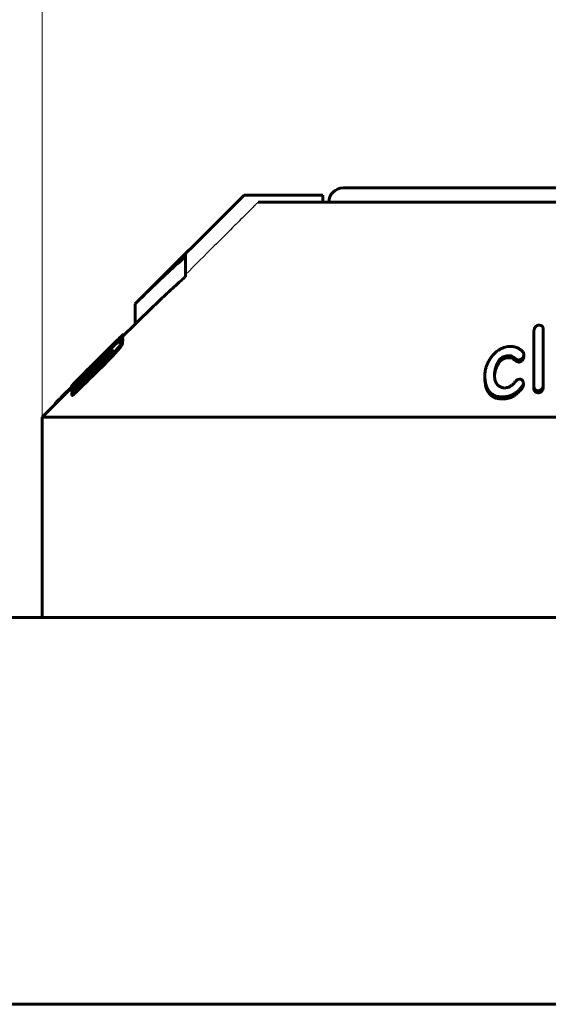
# Model space of a CAD drawing. Header units: millimetres. Extents: x 0 to 841, y 0 to 594.
# Tile 8 of 27: x 205 to 220, y 366 to 393. Entities that reach past the tile are written whole.
import ezdxf

# ---------------------------------------------------------------- set-up
doc = ezdxf.new("R2010")
doc.units = ezdxf.units.MM
for name, pattern in [('K5LT-1', [0]), ('K5LT_BASIC', [0]), ('K5LT_THIN', [0])]:
    doc.linetypes.add(name, pattern=pattern)
doc.layers.add('Системный слой', color=7, linetype='Continuous')
doc.layers.add('Системный слой (1)', color=251, linetype='Continuous', true_color=0x6c6c6c)
doc.styles.add('KDIMTEXTSTYLE', font='txt', dxfattribs={"width": 0.96, "oblique": 15, "height": 5})
doc.styles.add('KTEXTSTYLE', font='txt', dxfattribs={"width": 0.96, "height": 5})
doc.dimstyles.new('KDIMSTYLE (0.40)', dxfattribs={"dimtxt": 5, "dimasz": 1, "dimexe": 2, "dimexo": 0, "dimgap": 1, "dimtad": 1, "dimlfac": 2.5, "dimtxsty": 'KDIMTEXTSTYLE', "dimsah": 1, "dimcen": 0, "dimdle": 1, "dimadec": 0, "dimazin": 0, "dimtfac": 0.667, "dimtmove": 0, "dimatfit": 3, "dimfxl": 1, "dimtvp": 1, "dimtolj": 1, "dimtzin": 0, "dimarcsym": 0})

# ---------------------------------------------------------------- blocks, each defined once
blk = doc.blocks.new('U0')
at = {"layer": 'Системный слой (1)', "color": 150, "linetype": 'K5LT_BASIC', "lineweight": 60, "true_color": 0x0080ff}
for p, q in [((206.264, 383.008), (206.271, 383.008)), ((206.271, 383.008), (206.292, 383.023)), ((206.292, 383.023), (206.332, 383.056))]:
    blk.add_line(p, q, dxfattribs=at)
blk = doc.blocks.new('U2')
at = {"layer": 'Системный слой (1)', "color": 150, "linetype": 'K5LT_BASIC', "lineweight": 60, "true_color": 0x0080ff}
for p, q in [((207.695, 384.458), (208.04, 384.802)), ((205.44, 382.202), (206.264, 383.027))]:
    blk.add_line(p, q, dxfattribs=at)
blk = doc.blocks.new('U3')
at = {"layer": 'Системный слой (1)', "color": 150, "linetype": 'K5LT_BASIC', "lineweight": 60, "true_color": 0x0080ff}
for p, q in [((213.84, 388.602), (221.44, 388.602)), ((221.44, 388.602), (229.04, 388.602))]:
    blk.add_line(p, q, dxfattribs=at)
blk = doc.blocks.new('U4')
at = {"layer": 'Системный слой (1)', "color": 150, "linetype": 'K5LT_BASIC', "lineweight": 60, "true_color": 0x0080ff}
for p, q in [((207.682, 384.318), (207.685, 384.323)), ((207.685, 384.323), (207.688, 384.326)), ((207.688, 384.326), (207.689, 384.329))]:
    blk.add_line(p, q, dxfattribs=at)
blk = doc.blocks.new('U8')
at = {"layer": 'Системный слой (1)', "color": 150, "linetype": 'K5LT_BASIC', "lineweight": 60, "true_color": 0x0080ff}
for p, q in [((207.576, 384.293), (207.627, 384.351)), ((207.627, 384.351), (207.672, 384.401)), ((207.672, 384.401), (207.695, 384.432))]:
    blk.add_line(p, q, dxfattribs=at)
blk = doc.blocks.new('U17')
at = {"layer": 'Системный слой (1)', "color": 150, "linetype": 'K5LT_BASIC', "lineweight": 60, "true_color": 0x0080ff}
for p, q in [((206.856, 383.603), (206.854, 383.608)), ((206.858, 383.594), (206.856, 383.603)), ((206.861, 383.583), (206.858, 383.594))]:
    blk.add_line(p, q, dxfattribs=at)
blk = doc.blocks.new('U18')
at = {"layer": 'Системный слой (1)', "color": 150, "linetype": 'K5LT_BASIC', "lineweight": 60, "true_color": 0x0080ff}
for p, q in [((207.286, 383.909), (207.306, 383.925)), ((207.306, 383.925), (207.325, 383.94)), ((207.325, 383.94), (207.344, 383.955))]:
    blk.add_line(p, q, dxfattribs=at)
blk = doc.blocks.new('U20')
at = {"layer": 'Системный слой (1)', "color": 150, "linetype": 'K5LT_BASIC', "lineweight": 60, "true_color": 0x0080ff}
for p, q in [((206.764, 383.518), (206.724, 383.477)), ((206.805, 383.56), (206.764, 383.518)), ((206.847, 383.601), (206.805, 383.56))]:
    blk.add_line(p, q, dxfattribs=at)
blk = doc.blocks.new('D0')
at = {"layer": 'Системный слой (1)'}
for points in [[(209.94, 394.737), (210.44, 395.395), (205.44, 394.737), (210.44, 394.079)], [(232.44, 394.079), (237.44, 394.737), (232.44, 395.395), (232.94, 394.737)]]:
    blk.add_hatch(color=7, dxfattribs=at).paths.add_polyline_path(points)
at = {"layer": 'Системный слой (1)', "color": 7, "linetype": 'K5LT_THIN', "lineweight": 18}
for p, q in [((205.44, 382.202), (205.44, 396.737)), ((237.44, 382.202), (237.44, 396.737)), ((205.44, 394.737), (210.44, 395.395)), ((210.44, 395.395), (209.94, 394.737)), ((232.94, 394.737), (232.44, 395.395)), ((232.44, 395.395), (237.44, 394.737)), ((210.44, 394.079), (205.44, 394.737)), ((205.44, 394.737), (237.44, 394.737)), ((209.94, 394.737), (210.44, 394.079)), ((237.44, 394.737), (232.44, 394.079)), ((232.44, 394.079), (232.94, 394.737))]:
    blk.add_line(p, q, dxfattribs=at)
blk.add_wipeout([(217.355, 395.737), (217.355, 403.119), (225.198, 403.119), (225.198, 395.737)]).dxf.layer = 'Системный слой (1)'
at = {"layer": 'Системный слой (1)', "color": 7, "insert": (217.355, 402.325), "char_height": 5, "attachment_point": 1, "style": 'KTEXTSTYLE'}
blk.add_mtext('\\fArial|b0|c204|p34;\\H5.0;\\W1.000;\\Q15;\\fGOST Type AU|b0|i0|c204|p34;\\Q15;\\W0.960;80', dxfattribs=at)
blk = doc.blocks.new('KDIMARROW_01')
at = {"layer": 'Системный слой'}
blk.add_hatch(color=0, dxfattribs=at).paths.add_polyline_path([(0, 0), (-5, 0.658), (-4.5, 0), (-5, -0.658)])
at = {"layer": 'Системный слой', "color": 0, "linetype": 'K5LT_THIN', "lineweight": 18}
for p, q in [((-4.5, 0), (-5, 0.658)), ((-5, 0.658), (0, 0)), ((0, 0), (-5, -0.658)), ((-5, -0.658), (-4.5, 0))]:
    blk.add_line(p, q, dxfattribs=at)
at = {"layer": 'Системный слой (1)', "color": 0, "linetype": 'K5LT_THIN', "lineweight": 18}
blk.add_line((221.44, 125.439), (221.04, 125.439), dxfattribs=at)

msp = doc.modelspace()

# ---------------------------------------------------------------- linework, layer by layer
at = {"layer": 'Системный слой (1)', "color": 150, "linetype": 'K5LT_BASIC', "lineweight": 60, "true_color": 0x0080ff}
for p, q in [((208.0397, 385.3676), (211.074, 388.4019)), ((211.074, 388.4019), (211.0976, 388.4019)), ((213.2696, 388.4019), (211.0976, 388.4019)), ((213.2696, 388.2019), (213.2696, 388.4019)), ((211.4642, 388.2019), (220.7397, 388.2019)), ((209.4397, 386.7472), (209.4397, 386.6862)), ((209.4397, 386.1205), (209.4397, 386.6862)), ((208.0397, 384.8019), (208.0397, 385.3676)), ((207.6954, 384.4909), (207.6954, 384.4883)), ((207.6954, 384.4317), (207.6954, 384.4883)), ((207.705, 384.4672), (207.705, 384.507)), ((219.1643, 383.0538), (219.1643, 384.5949)), ((219.4235, 384.6573), (219.4235, 383.0769)), ((207.4294, 384.2284), (207.4294, 384.2253)), ((207.488, 384.3023), (207.488, 384.3048)), ((207.5522, 384.27), (207.5522, 384.3237)), ((207.589, 384.2711), (207.5808, 384.263)), ((207.5808, 384.263), (207.5808, 384.2609)), ((207.589, 384.2673), (207.589, 384.2711)), ((207.6818, 384.3208), (207.6818, 384.3079)), ((207.6818, 384.2513), (207.6818, 384.3079)), ((207.6886, 384.392), (207.6886, 384.3854)), ((207.6886, 384.3288), (207.6886, 384.3854)), ((207.1784, 383.9329), (207.0051, 383.7583)), ((207.1292, 383.9477), (207.0133, 383.8319)), ((207.1292, 383.9466), (207.1292, 383.9477)), ((207.1347, 383.9455), (207.1702, 383.9807)), ((207.1347, 383.9121), (207.1347, 383.9455)), ((207.1484, 383.9252), (207.1347, 383.9121)), ((207.1702, 383.9475), (207.1702, 383.9807)), ((207.1784, 383.8989), (207.1784, 383.9329)), ((207.2861, 383.9086), (207.2861, 383.9651)), ((207.4812, 383.9889), (207.4812, 384.0455)), ((218.4119, 383.9128), (218.3683, 383.9035)), ((218.5415, 383.8549), (218.5415, 383.9115)), ((218.8799, 383.9612), (218.8799, 383.9398)), ((218.8799, 383.8832), (218.8799, 383.9398)), ((206.8537, 383.6646), (206.8468, 383.6578)), ((206.8468, 383.6013), (206.8468, 383.6578)), ((206.8537, 383.6081), (206.8537, 383.6646)), ((206.8619, 383.5845), (206.8618, 383.6351)), ((207.0133, 383.8319), (206.9055, 383.7241)), ((207.0052, 383.7268), (207.0051, 383.7583)), ((207.0133, 383.8308), (207.0133, 383.8319)), ((207.1211, 383.619), (207.1211, 383.6756)), ((207.1715, 383.8011), (207.1715, 383.8576)), ((218.4119, 383.8562), (218.3683, 383.8469)), ((218.7503, 383.7402), (218.7503, 383.7967)), ((206.6163, 383.3777), (206.6026, 383.3642)), ((206.6163, 383.3405), (206.6163, 383.3777)), ((206.7241, 383.4971), (206.7241, 383.4942)), ((206.7241, 383.4476), (206.7241, 383.4942)), ((206.8537, 383.6081), (206.8468, 383.6013)), ((217.7939, 383.3088), (217.7939, 383.3653)), ((218.0668, 383.3878), (218.0668, 383.4444)), ((206.2643, 383.0076), (206.2643, 383.0642)), ((206.2657, 383.0673), (206.2657, 383.0709)), ((206.3789, 383.1045), (206.3789, 383.1541)), ((206.4089, 383.0241), (206.5672, 383.1802)), ((206.4157, 383.051), (206.4157, 383.1076)), ((206.4239, 383.2372), (206.4239, 383.2401)), ((218.7284, 383.255), (218.7571, 383.2601)), ((218.8717, 383.1026), (218.8717, 383.1592)), ((219.4235, 383.0203), (219.4235, 383.0769)), ((206.2643, 383.0497), (206.0065, 382.7924)), ((206.2657, 382.9756), (206.2657, 382.9764)), ((206.2657, 382.919), (206.2657, 382.9756)), ((206.2657, 382.8035), (206.2657, 382.8601)), ((206.4089, 382.918), (206.4089, 382.9745)), ((218.3396, 383.0116), (218.4119, 383.0261)), ((218.4556, 382.7872), (218.3833, 382.7731)), ((218.7216, 382.8791), (218.7216, 382.9356)), ((219.1643, 382.9972), (219.1643, 383.0538)), ((219.3007, 382.882), (219.3007, 382.9385)), ((205.7977, 382.56), (205.7977, 382.5752)), ((205.8196, 382.5818), (205.8196, 382.6015)), ((218.1022, 382.7292), (218.1022, 382.7858)), ((218.4556, 382.7306), (218.3833, 382.7165)), ((205.4397, 382.2019), (237.4397, 382.2019)), ((205.4397, 376.6019), (205.4397, 382.2019)), ((350.9997, 376.6019), (91.8797, 376.6019)), ((350.9997, 365.8019), (91.8797, 365.8019))]:
    msp.add_line(p, q, dxfattribs=at)
for centre, radius, start, end in [((213.8397, 388.2019), 0.4, 90, 180), ((221.7359, 368.6949), 15.8242, 102.01944, 102.31251), ((1139.3071, -564.0081), 1329.2734, 134.5293754, 134.572449), ((2128.8385, -1553.3266), 2728.6017, 134.7704395, 134.7927985), ((217.8099, 383.3881), 0.2569, 348.48063, 359.94612)]:
    msp.add_arc(centre, radius, start, end, dxfattribs=at)
at = {"layer": 'Системный слой (1)', "color": 7, "linetype": 'K5LT-1'}
for points, knots in [([(211.0976, 388.4019), (211.0116, 388.3161), (210.4589, 387.7646), (209.9063, 387.213), (209.4397, 386.7472)], [0, 0, 0, 0, 0.3040004, 1.9540229, 1.9540229, 1.9540229, 1.9540229]), ([(211.4642, 388.2019), (211.4427, 388.1805), (211.3891, 388.127), (211.2711, 388.0093), (211.0566, 387.7953), (210.7022, 387.4417), (210.1454, 386.886), (209.7065, 386.4479), (209.4397, 386.1815)], [0, 0, 0, 0, 0.2141093, 0.5352733, 1.1776013, 2.3552026, 4.0722009, 6.7363801, 6.7363801, 6.7363801, 6.7363801]), ([(206.3871, 383.1127), (206.7375, 383.461), (207.1286, 383.8495), (207.5198, 384.2378), (207.5603, 384.2781)], [0, 0, 0, 0, 1.052452, 1.1742655, 1.1742655, 1.1742655, 1.1742655])]:
    msp.add_open_spline(points, degree=3, knots=knots, dxfattribs=at)
at = {"layer": 'Системный слой (1)', "color": 150, "linetype": 'K5LT_BASIC', "lineweight": 60, "true_color": 0x0080ff}
for points, knots in [([(209.4397, 386.6862), (209.2489, 386.5188), (208.8755, 386.1802), (208.411, 385.736), (208.1354, 385.4633), (208.0397, 385.3676)], [0, 0, 0, 0, 2.4017, 4.7457702, 6, 6, 6, 6]), ([(209.4397, 386.1205), (209.4045, 386.0897), (209.3248, 386.0193), (209.217, 385.9228), (209.0933, 385.8109), (208.9554, 385.6846), (208.7204, 385.4657), (208.4117, 385.1705), (208.1635, 384.9258), (208.0397, 384.8019)], [0, 0, 0, 0, 0.737512, 1.6752207, 2.2762348, 3.3545832, 4.6049131, 7.2951999, 10, 10, 10, 10]), ([(219.2871, 384.7711), (219.2776, 384.7681), (219.2638, 384.7629), (219.246, 384.7537), (219.2313, 384.7446), (219.2148, 384.7314), (219.1981, 384.7133), (219.1843, 384.6914), (219.1749, 384.6687), (219.1694, 384.6482), (219.1652, 384.6239), (219.1643, 384.6065), (219.1643, 384.5949)], [0, 0, 0, 0, 1.3669443, 2.0360384, 2.8550413, 3.8968097, 5.2304335, 6.8163858, 8.315983, 9.6602804, 10.7509618, 13, 13, 13, 13]), ([(219.4235, 384.6573), (219.4235, 384.6713), (219.4213, 384.6921), (219.4127, 384.7135), (219.4065, 384.7242), (219.4002, 384.7329), (219.3901, 384.7433), (219.3753, 384.7537), (219.3577, 384.7615), (219.3405, 384.7663), (219.3176, 384.7704), (219.2999, 384.7712), (219.2871, 384.7711)], [0, 0, 0, 0, 3.1389195, 4.5602631, 5.0504527, 5.7818812, 6.8015765, 7.9724676, 9.2042252, 10.2155406, 10.9774698, 13, 13, 13, 13]), ([(207.488, 384.3048), (207.5244, 384.3405), (207.5673, 384.3826), (207.6217, 384.4348), (207.6541, 384.4656), (207.6808, 384.4898), (207.6952, 384.502), (207.7032, 384.5078), (207.705, 384.5079), (207.705, 384.507)], [0, 0, 0, 0, 3.3231368, 4.0542281, 5.8369085, 7.2016591, 8.1673343, 9.0090737, 10, 10, 10, 10]), ([(207.5522, 384.3237), (207.5681, 384.3414), (207.5981, 384.3747), (207.6318, 384.4124), (207.6532, 384.4366), (207.6667, 384.452), (207.6768, 384.4639), (207.6863, 384.4752), (207.6932, 384.4839), (207.6954, 384.4876), (207.6954, 384.4883)], [0, 0, 0, 0, 2.814073, 5.3324871, 6.4246864, 7.2849892, 8.3817574, 8.973469, 10.0740247, 11, 11, 11, 11]), ([(207.6954, 384.4909), (207.6954, 384.4917), (207.6947, 384.4923), (207.6918, 384.4912), (207.6877, 384.4887), (207.6805, 384.4834), (207.6658, 384.4713), (207.638, 384.4464), (207.6096, 384.4199), (207.5945, 384.4055)], [0, 0, 0, 0, 1.1377994, 1.847016, 2.7056382, 3.618551, 4.9387656, 7.4738128, 10, 10, 10, 10]), ([(207.5945, 384.4055), (207.5569, 384.3694), (207.4782, 384.2929), (207.381, 384.197), (207.2998, 384.1165), (207.2406, 384.0576), (207.1413, 383.9587), (207.0573, 383.8748), (206.9949, 383.8125), (206.9833, 383.8008)], [0, 0, 0, 0, 2.2167886, 4.3244438, 4.8334235, 6.1289582, 7.1278274, 9.4637747, 10, 10, 10, 10]), ([(207.1292, 383.9477), (207.1716, 383.99), (207.2436, 384.0619), (207.3527, 384.1705), (207.43, 384.2474), (207.4772, 384.2941), (207.488, 384.3048)], [0, 0, 0, 0, 2.4182588, 4.1276742, 6.3305724, 7, 7, 7, 7]), ([(207.1484, 383.9252), (207.1748, 383.9522), (207.225, 384.0038), (207.2819, 384.0628), (207.3246, 384.1075), (207.3535, 384.1381), (207.3791, 384.1656), (207.3988, 384.1873), (207.4119, 384.202), (207.4215, 384.2135), (207.4278, 384.2215), (207.4294, 384.2245), (207.4294, 384.2253)], [0, 0, 0, 0, 2.8254631, 5.3448791, 6.2890174, 7.7809265, 8.863, 9.7152337, 10.7740525, 11.2637806, 12.0865369, 13, 13, 13, 13]), ([(207.4294, 384.2284), (207.4294, 384.2288), (207.4289, 384.2288), (207.4271, 384.2277), (207.4245, 384.2258), (207.42, 384.222), (207.4134, 384.2163), (207.4049, 384.2085), (207.394, 384.1985), (207.3801, 384.1854), (207.3627, 384.1688), (207.3423, 384.1492), (207.3195, 384.1271), (207.2633, 384.0724), (207.2125, 384.0225), (207.1702, 383.9807)], [0, 0, 0, 0, 0.6366576, 0.9635207, 1.4413435, 2.0378507, 2.6857469, 3.3529487, 4.0956312, 4.9892311, 6.0231513, 7.1739747, 8.4247387, 9.7101945, 16, 16, 16, 16]), ([(207.1784, 383.9329), (207.2218, 383.9772), (207.2848, 384.042), (207.3788, 384.1398), (207.4621, 384.2274), (207.5227, 384.2921), (207.5522, 384.3237)], [0, 0, 0, 0, 2.2705536, 3.3363754, 5.1482066, 7, 7, 7, 7]), ([(207.4812, 384.0455), (207.5017, 384.069), (207.5316, 384.1036), (207.5712, 384.1506), (207.5962, 384.181), (207.6156, 384.2053), (207.6294, 384.2231), (207.6426, 384.2405), (207.6604, 384.2651), (207.677, 384.291), (207.6818, 384.3039), (207.6818, 384.3079)], [0, 0, 0, 0, 2.5516183, 3.7654679, 5.2997276, 6.1207688, 6.7640648, 7.5731783, 8.4583092, 10.3115233, 12, 12, 12, 12]), ([(207.4812, 383.9889), (207.5017, 384.0124), (207.5316, 384.0471), (207.5712, 384.0941), (207.5962, 384.1245), (207.6156, 384.1488), (207.6294, 384.1665), (207.6426, 384.184), (207.6604, 384.2085), (207.677, 384.2345), (207.6818, 384.2474), (207.6818, 384.2513)], [0, 0, 0, 0, 2.5516182, 3.7654679, 5.2997276, 6.1207688, 6.7640648, 7.5731783, 8.4583092, 10.3115232, 12, 12, 12, 12]), ([(207.6886, 384.392), (207.6834, 384.3884), (207.6738, 384.3813), (207.6574, 384.3681), (207.6409, 384.3541), (207.6235, 384.3386), (207.5969, 384.3139), (207.5756, 384.2933), (207.5603, 384.2781)], [0, 0, 0, 0, 1.7089077, 2.8588704, 4.0826268, 5.2928658, 6.2841165, 9, 9, 9, 9]), ([(207.6818, 384.3208), (207.6818, 384.3239), (207.6777, 384.3261), (207.663, 384.3197), (207.6428, 384.3071), (207.6161, 384.2882), (207.5936, 384.271), (207.5808, 384.2609)], [0, 0, 0, 0, 1.5981279, 3.122057, 4.4022845, 6.0123773, 8, 8, 8, 8]), ([(207.589, 384.2711), (207.6007, 384.2835), (207.6187, 384.3027), (207.6412, 384.3271), (207.6555, 384.343), (207.6664, 384.3554), (207.6746, 384.3651), (207.6813, 384.3733), (207.6858, 384.3795), (207.6881, 384.3834), (207.6886, 384.3849), (207.6886, 384.3854)], [0, 0, 0, 0, 3.2398136, 5.0398266, 6.6262853, 7.7066997, 8.6997902, 9.6859678, 10.6216902, 11.3369785, 12, 12, 12, 12]), ([(218.7066, 384.134), (218.6941, 384.1396), (218.674, 384.1476), (218.6383, 384.1586), (218.5982, 384.1678), (218.5352, 384.1756), (218.4812, 384.1754), (218.4455, 384.1726), (218.4406, 384.1722)], [0, 0, 0, 0, 1.4834922, 2.3097889, 3.8814014, 5.6349084, 8.5358492, 9, 9, 9, 9]), ([(207.3148, 383.9232), (207.3148, 383.9231), (207.3145, 383.9227), (207.314, 383.922), (207.3134, 383.9213), (207.3125, 383.9202), (207.3109, 383.9185), (207.308, 383.9154), (207.3031, 383.9103), (207.2957, 383.9025), (207.2854, 383.8921), (207.2725, 383.8789), (207.2546, 383.8609), (207.2304, 383.8366), (207.199, 383.8052), (207.1571, 383.7635), (207.0961, 383.7028), (207.0132, 383.6207), (206.8334, 383.4428), (206.683, 383.2945), (206.5672, 383.1802)], [0, 0, 0, 0, 0.0378045, 0.0538905, 0.0753503, 0.1055873, 0.1520249, 0.2301028, 0.3699903, 0.5889598, 0.8848862, 1.2514286, 1.6934526, 2.4041407, 3.2979453, 4.3439547, 5.9348761, 8.4243366, 11.2990663, 21, 21, 21, 21]), ([(207.1211, 383.6756), (207.1578, 383.7117), (207.2154, 383.7689), (207.3076, 383.8624), (207.392, 383.9499), (207.4537, 384.0157), (207.4812, 384.0455)], [0, 0, 0, 0, 2.0575993, 3.2374437, 5.2803478, 7, 7, 7, 7]), ([(207.1211, 383.619), (207.1578, 383.6551), (207.2154, 383.7123), (207.3076, 383.8059), (207.392, 383.8934), (207.4537, 383.9592), (207.4812, 383.9889)], [0, 0, 0, 0, 2.0575993, 3.2374437, 5.2803478, 7, 7, 7, 7]), ([(207.1347, 383.9455), (207.1335, 383.9442), (207.1317, 383.9423), (207.1297, 383.9402), (207.1284, 383.9387), (207.1279, 383.938), (207.1279, 383.938)], [0, 0, 0, 0, 2.5909128, 3.9853749, 5.2796981, 7, 7, 7, 7]), ([(207.1279, 383.938), (207.1279, 383.9372), (207.128, 383.9358), (207.1285, 383.9335), (207.1296, 383.9298), (207.1316, 383.9233), (207.1336, 383.9164), (207.1347, 383.9121)], [0, 0, 0, 0, 0.8852047, 1.6877846, 2.7347906, 5.0878843, 8, 8, 8, 8]), ([(207.1715, 383.8576), (207.184, 383.87), (207.2027, 383.8883), (207.2282, 383.9129), (207.2486, 383.9321), (207.2688, 383.9504), (207.2809, 383.9609), (207.2861, 383.9651)], [0, 0, 0, 0, 2.52997, 3.7506071, 5.1577505, 6.6767862, 8, 8, 8, 8]), ([(207.1715, 383.8011), (207.184, 383.8134), (207.2027, 383.8318), (207.2282, 383.8563), (207.2486, 383.8755), (207.2688, 383.8939), (207.2809, 383.9043), (207.2861, 383.9086)], [0, 0, 0, 0, 2.52997, 3.7506071, 5.1577505, 6.6767862, 8, 8, 8, 8]), ([(207.2861, 383.9651), (207.3079, 383.9832), (207.3366, 384.0064), (207.3671, 384.0293), (207.383, 384.0404), (207.3982, 384.0502), (207.4117, 384.0568), (207.4157, 384.0553), (207.4157, 384.0525)], [0, 0, 0, 0, 3.1601123, 4.2640764, 5.1882255, 6.1198844, 7.5136449, 9, 9, 9, 9]), ([(207.4157, 384.0525), (207.4157, 384.051), (207.415, 384.0478), (207.4122, 384.0418), (207.4086, 384.0355), (207.4026, 384.0263), (207.392, 384.0118), (207.3757, 383.9916), (207.35, 383.9617), (207.3287, 383.9382), (207.3148, 383.9232)], [0, 0, 0, 0, 1.241609, 1.9793522, 2.6925565, 3.6047329, 4.8762839, 6.5307702, 8.1789334, 11, 11, 11, 11]), ([(218.0954, 384.0098), (218.0648, 383.9801), (218.0222, 383.9344), (217.9723, 383.8719), (217.9392, 383.8254), (217.9102, 383.7796), (217.8779, 383.7213), (217.8464, 383.6519), (217.8189, 383.5681), (217.7988, 383.4728), (217.7939, 383.4045), (217.7939, 383.3653)], [0, 0, 0, 0, 1.8518719, 2.7584272, 3.6383985, 4.5047431, 5.3265474, 6.8611706, 8.2890735, 9.8557411, 12, 12, 12, 12]), ([(218.0668, 383.4444), (218.0721, 383.4764), (218.0822, 383.5271), (218.1007, 383.5953), (218.1178, 383.6463), (218.1351, 383.6882), (218.1534, 383.7255), (218.1721, 383.7578), (218.1919, 383.7862), (218.2146, 383.8138), (218.2378, 383.8373), (218.2666, 383.8598), (218.2906, 383.8748), (218.3177, 383.8881), (218.3429, 383.8974), (218.3612, 383.902), (218.3683, 383.9035)], [0, 0, 0, 0, 3.2410478, 5.0476538, 6.7669951, 8.327406, 9.2684744, 10.5561687, 11.6436564, 12.2645519, 13.5596338, 14.3030654, 15.0963758, 15.6662313, 16.4946895, 17, 17, 17, 17]), ([(218.3614, 384.1551), (218.3353, 384.1494), (218.2902, 384.1345), (218.2345, 384.1072), (218.19, 384.0806), (218.1444, 384.0494), (218.1133, 384.0248), (218.0954, 384.0098)], [0, 0, 0, 0, 1.9827356, 3.5761928, 4.7544737, 6.0622076, 8, 8, 8, 8]), ([(218.4119, 383.9128), (218.419, 383.9143), (218.435, 383.9166), (218.4601, 383.9177), (218.4924, 383.9169), (218.5195, 383.9144), (218.5376, 383.9121), (218.5415, 383.9115)], [0, 0, 0, 0, 1.2906619, 2.9090602, 4.554237, 7.2384572, 8, 8, 8, 8]), ([(218.5415, 383.9115), (218.5578, 383.8988), (218.5836, 383.8793), (218.619, 383.8544), (218.6423, 383.8391), (218.6626, 383.8267), (218.6799, 383.8169), (218.6961, 383.809), (218.7079, 383.8041), (218.717, 383.8008), (218.7239, 383.7988), (218.7303, 383.7973), (218.7366, 383.7963), (218.7434, 383.7959), (218.7486, 383.7964), (218.7503, 383.7967)], [0, 0, 0, 0, 4.4128832, 6.7463314, 8.8580842, 10.064583, 11.532062, 12.8094695, 13.5541879, 13.9574912, 14.612262, 14.8579052, 15.1339307, 15.7260285, 16, 16, 16, 16]), ([(218.8799, 383.9612), (218.8799, 383.9693), (218.8767, 383.9869), (218.8662, 384.0076), (218.8516, 384.0277), (218.8359, 384.0449), (218.8108, 384.0675), (218.7693, 384.0982), (218.7312, 384.1207), (218.7066, 384.134)], [0, 0, 0, 0, 1.0291541, 2.3404151, 2.9625166, 4.1063196, 5.1524653, 6.9363546, 10, 10, 10, 10]), ([(218.7503, 383.7967), (218.7665, 383.8018), (218.7922, 383.8117), (218.817, 383.8264), (218.8301, 383.8361), (218.8395, 383.8441), (218.8502, 383.855), (218.86, 383.868), (218.87, 383.8858), (218.878, 383.9097), (218.8799, 383.9293), (218.8799, 383.9398)], [0, 0, 0, 0, 2.5152855, 4.0198648, 4.4514041, 5.1107245, 6.0409275, 7.0503809, 7.9865215, 9.8268594, 12, 12, 12, 12]), ([(206.4239, 383.2401), (206.4668, 383.2836), (206.5389, 383.3565), (206.6321, 383.4502), (206.7058, 383.5242), (206.7718, 383.5902), (206.8407, 383.6593), (206.8839, 383.7025), (206.9055, 383.7241)], [0, 0, 0, 0, 2.602905, 4.2610456, 5.3049337, 6.7035081, 7.8522974, 9, 9, 9, 9]), ([(206.8468, 383.6578), (206.8188, 383.6295), (206.7815, 383.592), (206.7248, 383.5345), (206.6855, 383.4945), (206.6393, 383.4473), (206.6091, 383.4162), (206.5771, 383.3828), (206.5556, 383.36), (206.5384, 383.3409), (206.5291, 383.33), (206.5244, 383.3237), (206.5235, 383.3216), (206.5235, 383.3212)], [0, 0, 0, 0, 2.8220831, 3.6964101, 5.7280207, 6.8899631, 8.6697656, 9.1613645, 10.8798361, 11.69953, 12.481772, 13.3621152, 14, 14, 14, 14]), ([(206.9833, 383.8008), (206.9336, 383.7511), (206.8231, 383.6404), (206.7134, 383.5304), (206.6531, 383.4699)], [0, 0, 0, 0, 2.2411482, 5, 5, 5, 5]), ([(206.8618, 383.6351), (206.8618, 383.6332), (206.8636, 383.632), (206.8713, 383.6361), (206.8775, 383.6404), (206.8836, 383.645), (206.8918, 383.6515), (206.9031, 383.6611), (206.92, 383.6763), (206.9409, 383.6957), (206.9707, 383.7243), (206.9916, 383.7449), (207.0051, 383.7583)], [0, 0, 0, 0, 2.8078776, 4.1377844, 4.8422132, 5.4568924, 6.2789948, 7.180468, 8.1015556, 9.6657096, 10.8000332, 13, 13, 13, 13]), ([(218.0668, 383.3878), (218.0721, 383.4198), (218.0822, 383.4705), (218.1007, 383.5388), (218.1178, 383.5897), (218.1351, 383.6316), (218.1534, 383.6689), (218.1721, 383.7012), (218.1919, 383.7296), (218.2146, 383.7573), (218.2378, 383.7807), (218.2666, 383.8033), (218.2906, 383.8182), (218.3177, 383.8316), (218.3429, 383.8408), (218.3612, 383.8454), (218.3683, 383.8469)], [0, 0, 0, 0, 3.2410478, 5.0476538, 6.7669951, 8.327406, 9.2684744, 10.5561687, 11.6436564, 12.2645519, 13.5596338, 14.3030654, 15.0963758, 15.6662313, 16.4946895, 17, 17, 17, 17]), ([(218.4119, 383.8562), (218.419, 383.8577), (218.435, 383.86), (218.4601, 383.8611), (218.4924, 383.8603), (218.5195, 383.8578), (218.5376, 383.8555), (218.5415, 383.8549)], [0, 0, 0, 0, 1.2906619, 2.9090602, 4.554237, 7.2384572, 8, 8, 8, 8]), ([(218.5415, 383.8549), (218.5578, 383.8423), (218.5836, 383.8227), (218.619, 383.7978), (218.6423, 383.7825), (218.6626, 383.7701), (218.6799, 383.7604), (218.6961, 383.7524), (218.7079, 383.7475), (218.717, 383.7442), (218.7239, 383.7422), (218.7303, 383.7408), (218.7366, 383.7397), (218.7434, 383.7393), (218.7486, 383.7399), (218.7503, 383.7402)], [0, 0, 0, 0, 4.4128832, 6.7463314, 8.8580842, 10.064583, 11.532062, 12.8094695, 13.5541879, 13.9574912, 14.612262, 14.8579052, 15.1339307, 15.7260285, 16, 16, 16, 16]), ([(218.7503, 383.7402), (218.7665, 383.7452), (218.7922, 383.7551), (218.817, 383.7699), (218.8301, 383.7795), (218.8395, 383.7875), (218.8502, 383.7985), (218.86, 383.8114), (218.87, 383.8292), (218.878, 383.8532), (218.8799, 383.8728), (218.8799, 383.8832)], [0, 0, 0, 0, 2.5152855, 4.0198648, 4.4514041, 5.1107245, 6.0409275, 7.0503809, 7.9865215, 9.8268594, 12, 12, 12, 12]), ([(206.6531, 383.4699), (206.6194, 383.4358), (206.5749, 383.3909), (206.5068, 383.3219), (206.4625, 383.2768), (206.4232, 383.2365), (206.3896, 383.2019), (206.3616, 383.173), (206.322, 383.1315), (206.2945, 383.102), (206.2758, 383.0806), (206.2667, 383.0694), (206.2643, 383.0653), (206.2643, 383.0642)], [0, 0, 0, 0, 2.6887521, 3.5427838, 5.5761889, 6.4344804, 7.0437911, 8.661785, 9.1591851, 11.3224537, 12.1607587, 12.8506667, 14, 14, 14, 14]), ([(206.3789, 383.1541), (206.3972, 383.1706), (206.4298, 383.2001), (206.4715, 383.2386), (206.499, 383.2642), (206.5177, 383.2818), (206.5418, 383.3047), (206.5704, 383.3323), (206.593, 383.3546), (206.6026, 383.3642)], [0, 0, 0, 0, 2.8851044, 4.8911555, 5.8198473, 6.5263291, 7.2990932, 8.8507555, 10, 10, 10, 10]), ([(206.6599, 383.4407), (206.6529, 383.434), (206.6375, 383.4194), (206.6146, 383.398), (206.5928, 383.3778), (206.5699, 383.357), (206.5523, 383.3415), (206.5397, 383.331), (206.5322, 383.3251), (206.5253, 383.3204), (206.5235, 383.3202), (206.5235, 383.3212)], [0, 0, 0, 0, 1.1403143, 2.5085548, 3.866338, 5.0849456, 7.0445804, 8.0131112, 8.9710417, 10.0409455, 12, 12, 12, 12]), ([(206.6163, 383.3777), (206.6246, 383.3861), (206.6368, 383.3987), (206.6539, 383.4162), (206.6686, 383.4316), (206.6845, 383.4484), (206.6982, 383.4634), (206.7083, 383.4747), (206.715, 383.4826), (206.7203, 383.4891), (206.7229, 383.4925), (206.7241, 383.4942)], [0, 0, 0, 0, 2.1168592, 3.1514045, 4.5046383, 6.1387432, 7.7360648, 8.9631925, 9.9898857, 10.8581081, 12, 12, 12, 12]), ([(206.7241, 383.4971), (206.7241, 383.4974), (206.723, 383.4969), (206.7196, 383.4943), (206.7146, 383.4902), (206.7077, 383.4842), (206.6992, 383.4767), (206.6836, 383.4625), (206.6702, 383.4502), (206.6599, 383.4407)], [0, 0, 0, 0, 0.8517582, 1.6544738, 2.5113984, 3.6261727, 4.9109107, 6.1828783, 10, 10, 10, 10]), ([(217.7939, 383.3653), (217.7939, 383.3263), (217.7964, 383.2646), (217.8071, 383.1825), (217.8199, 383.1207), (217.8356, 383.0681), (217.8573, 383.0127), (217.8829, 382.9638), (217.9183, 382.9143), (217.9547, 382.8747), (218.0029, 382.8354), (218.0524, 382.8063), (218.0886, 382.7909), (218.1022, 382.7858)], [0, 0, 0, 0, 2.4464605, 3.8359636, 5.1705751, 6.405154, 7.2873887, 8.8893998, 9.8038317, 10.9512207, 12.0225525, 13.2837717, 14, 14, 14, 14]), ([(218.3396, 383.0116), (218.3221, 383.0145), (218.297, 383.0202), (218.2649, 383.0306), (218.2392, 383.0409), (218.2087, 383.0564), (218.1804, 383.0757), (218.1498, 383.1028), (218.1217, 383.1366), (218.1019, 383.172), (218.0861, 383.2092), (218.0725, 383.2529), (218.0621, 383.3149), (218.0599, 383.3615), (218.0599, 383.3857)], [0, 0, 0, 0, 1.2383847, 1.8235046, 2.4835958, 3.3229441, 4.4956712, 5.2910303, 6.8127056, 8.4087606, 9.0422999, 10.6135665, 12.7298944, 15, 15, 15, 15]), ([(206.2643, 383.0642), (206.2643, 383.0613), (206.2701, 383.063), (206.2914, 383.0787), (206.3054, 383.0899), (206.3206, 383.1026), (206.3429, 383.1218), (206.3633, 383.1399), (206.3789, 383.1541)], [0, 0, 0, 0, 3.6365543, 4.6739141, 5.7140969, 6.4918076, 7.222741, 9, 9, 9, 9]), ([(206.2657, 383.0709), (206.2657, 383.0721), (206.2712, 383.0797), (206.2885, 383.0989), (206.3073, 383.1192), (206.3256, 383.1386), (206.3633, 383.1779), (206.3983, 383.2139), (206.4239, 383.2401)], [0, 0, 0, 0, 1.6029935, 3.2960677, 3.8732159, 4.8833719, 6.0999001, 9, 9, 9, 9]), ([(206.2657, 382.9756), (206.2657, 382.9744), (206.2669, 382.9736), (206.2719, 382.9761), (206.2775, 382.9799), (206.2844, 382.9852), (206.2941, 382.9931), (206.3064, 383.0038), (206.3203, 383.0163), (206.3374, 383.0321), (206.359, 383.0525), (206.3861, 383.0786), (206.4056, 383.0977), (206.4157, 383.1076)], [0, 0, 0, 0, 1.5446145, 2.5514557, 3.2077566, 4.0040547, 4.9266699, 5.9747675, 7.0913825, 8.1650051, 9.8064189, 11.8083883, 14, 14, 14, 14]), ([(206.3871, 383.1127), (206.3799, 383.1055), (206.3679, 383.0934), (206.3525, 383.0775), (206.3399, 383.0643), (206.3168, 383.0396), (206.2939, 383.0141), (206.2772, 382.9947), (206.2725, 382.9891)], [0, 0, 0, 0, 1.4079227, 2.3747641, 3.1556731, 4.0932798, 7.5356915, 9, 9, 9, 9]), ([(217.7939, 383.3088), (217.7939, 383.2675), (217.7966, 383.2058), (217.8082, 383.1191), (217.8222, 383.0541), (217.8447, 382.9846), (217.8719, 382.9261), (217.91, 382.8673), (217.947, 382.8254), (217.9883, 382.7907), (218.0335, 382.7595), (218.0739, 382.7398), (218.1022, 382.7292)], [0, 0, 0, 0, 2.3934392, 3.5621045, 5.0787467, 6.2739933, 7.8186901, 8.7902459, 10.2288213, 10.858866, 11.6076559, 13, 13, 13, 13]), ([(218.6561, 383.2069), (218.6411, 383.1871), (218.6154, 383.156), (218.579, 383.1194), (218.554, 383.0976), (218.5306, 383.0795), (218.502, 383.0604), (218.4617, 383.0397), (218.4295, 383.0296), (218.4119, 383.0261)], [0, 0, 0, 0, 2.6568541, 4.1967802, 5.2182753, 5.9199449, 7.0437753, 8.4477109, 10, 10, 10, 10]), ([(218.7284, 383.255), (218.7245, 383.2542), (218.717, 383.252), (218.7085, 383.2481), (218.7003, 383.2435), (218.6921, 383.2382), (218.6827, 383.2311), (218.6703, 383.2207), (218.6617, 383.2125), (218.6561, 383.2069)], [0, 0, 0, 0, 1.231522, 2.4555373, 3.0397344, 4.3265316, 5.7352696, 7.0944579, 10, 10, 10, 10]), ([(218.7216, 382.9356), (218.7376, 382.9516), (218.762, 382.9769), (218.7925, 383.0116), (218.8128, 383.0367), (218.8287, 383.0581), (218.8427, 383.0792), (218.855, 383.1004), (218.8647, 383.1224), (218.8703, 383.1415), (218.8717, 383.1535), (218.8717, 383.1592)], [0, 0, 0, 0, 2.8008009, 4.3431094, 5.7842429, 6.9160753, 7.8056848, 9.1264585, 10.2115858, 11.1562047, 12, 12, 12, 12]), ([(218.7216, 382.8791), (218.7376, 382.895), (218.762, 382.9204), (218.7925, 382.955), (218.8128, 382.9801), (218.8287, 383.0015), (218.8427, 383.0226), (218.855, 383.0439), (218.8647, 383.0659), (218.8703, 383.085), (218.8717, 383.097), (218.8717, 383.1026)], [0, 0, 0, 0, 2.8008009, 4.3431094, 5.7842429, 6.9160753, 7.8056848, 9.1264585, 10.2115858, 11.1562047, 12, 12, 12, 12]), ([(218.8717, 383.1592), (218.869, 383.1701), (218.864, 383.1868), (218.8546, 383.2082), (218.8466, 383.222), (218.8381, 383.2333), (218.8303, 383.2414), (218.8221, 383.248), (218.8135, 383.2534), (218.8034, 383.2578), (218.7932, 383.2605), (218.7836, 383.2618), (218.7717, 383.2621), (218.7629, 383.2611), (218.7571, 383.2601)], [0, 0, 0, 0, 3.3899554, 5.1467477, 6.809073, 8.0060422, 9.140568, 9.8667513, 10.7764006, 11.6784923, 12.4830174, 13.1615647, 13.7792911, 15, 15, 15, 15]), ([(219.3007, 382.9385), (219.3058, 382.9392), (219.3134, 382.9407), (219.3241, 382.9438), (219.3338, 382.9474), (219.3453, 382.953), (219.3583, 382.9615), (219.3717, 382.9731), (219.3838, 382.9869), (219.3965, 383.0055), (219.4078, 383.028), (219.4171, 383.0532), (219.4216, 383.0694), (219.4235, 383.0769)], [0, 0, 0, 0, 0.8974917, 1.3756792, 1.9859866, 2.7520259, 3.7362646, 4.9620761, 6.3224239, 7.632467, 9.9445529, 12.1044781, 14, 14, 14, 14]), ([(205.8196, 382.6015), (205.8262, 382.6088), (205.8395, 382.623), (205.8634, 382.6479), (205.8922, 382.6774), (205.9247, 382.7104), (205.9642, 382.7501), (205.9903, 382.7762), (206.0065, 382.7924)], [0, 0, 0, 0, 1.3499505, 2.281421, 3.617318, 5.4699526, 6.7857819, 9, 9, 9, 9]), ([(206.2657, 382.919), (206.2657, 382.9179), (206.2669, 382.917), (206.2719, 382.9195), (206.2775, 382.9233), (206.2844, 382.9286), (206.2941, 382.9366), (206.3064, 382.9472), (206.3203, 382.9598), (206.3374, 382.9756), (206.359, 382.9959), (206.3861, 383.022), (206.4056, 383.0411), (206.4157, 383.051)], [0, 0, 0, 0, 1.5446145, 2.5514557, 3.2077566, 4.0040547, 4.9266699, 5.9747675, 7.0913825, 8.1650051, 9.8064189, 11.8083883, 14, 14, 14, 14]), ([(206.4089, 383.0241), (206.3917, 383.0064), (206.3639, 382.9776), (206.3306, 382.942), (206.3093, 382.9186), (206.2922, 382.899), (206.2802, 382.8844), (206.2727, 382.8742), (206.2684, 382.8676), (206.2661, 382.863), (206.2657, 382.8608), (206.2657, 382.8601)], [0, 0, 0, 0, 3.3195219, 5.3206564, 6.7544908, 7.896661, 9.3422773, 10.0483521, 10.6513255, 11.4507438, 12, 12, 12, 12]), ([(206.2725, 382.9891), (206.2714, 382.9877), (206.2698, 382.9856), (206.268, 382.9828), (206.2668, 382.9806), (206.2659, 382.9783), (206.2657, 382.9771), (206.2657, 382.9764)], [0, 0, 0, 0, 1.3670092, 2.4575582, 3.9934341, 5.4889309, 8, 8, 8, 8]), ([(206.2657, 382.8601), (206.2683, 382.8591), (206.2743, 382.8601), (206.2875, 382.8678), (206.2967, 382.874), (206.3077, 382.8822), (206.3204, 382.8926), (206.3333, 382.9036), (206.3508, 382.9191), (206.376, 382.9425), (206.3973, 382.9631), (206.4089, 382.9745)], [0, 0, 0, 0, 2.8759269, 3.768488, 4.5666772, 5.4812028, 6.4299789, 7.306065, 8.0581589, 9.8052423, 12, 12, 12, 12]), ([(206.2657, 382.8035), (206.2683, 382.8026), (206.2743, 382.8036), (206.2875, 382.8113), (206.2967, 382.8175), (206.3077, 382.8257), (206.3204, 382.836), (206.3333, 382.847), (206.3508, 382.8626), (206.376, 382.8859), (206.3973, 382.9065), (206.4089, 382.918)], [0, 0, 0, 0, 2.8759269, 3.768488, 4.5666772, 5.4812028, 6.4299789, 7.306065, 8.0581589, 9.8052423, 12, 12, 12, 12]), ([(218.4556, 382.7872), (218.4703, 382.79), (218.5004, 382.7984), (218.5357, 382.8132), (218.5664, 382.8286), (218.5967, 382.8455), (218.6339, 382.8692), (218.6773, 382.9002), (218.7063, 382.923), (218.7216, 382.9356)], [0, 0, 0, 0, 1.3703016, 2.8813362, 3.5929601, 4.6431681, 6.2358398, 7.9493624, 10, 10, 10, 10]), ([(218.4556, 382.7306), (218.4703, 382.7334), (218.5004, 382.7419), (218.5357, 382.7566), (218.5664, 382.772), (218.5967, 382.7889), (218.6339, 382.8126), (218.6773, 382.8436), (218.7063, 382.8664), (218.7216, 382.8791)], [0, 0, 0, 0, 1.3703016, 2.8813363, 3.5929602, 4.6431682, 6.2358399, 7.9493625, 10, 10, 10, 10]), ([(219.1643, 383.0538), (219.1643, 383.0408), (219.1663, 383.0213), (219.174, 383.001), (219.1815, 382.9873), (219.1897, 382.9766), (219.2019, 382.9659), (219.2137, 382.9581), (219.2278, 382.9514), (219.2437, 382.9461), (219.2677, 382.9406), (219.2871, 382.9389), (219.3007, 382.9385)], [0, 0, 0, 0, 2.8996971, 4.3084708, 4.7876762, 6.2629325, 7.1095845, 7.9840101, 8.9241417, 9.9126023, 10.8380079, 13, 13, 13, 13]), ([(219.1643, 382.9972), (219.1643, 382.9843), (219.1663, 382.9648), (219.174, 382.9444), (219.1815, 382.9308), (219.1897, 382.9201), (219.2019, 382.9094), (219.2137, 382.9016), (219.2278, 382.8948), (219.2437, 382.8895), (219.2677, 382.8841), (219.2871, 382.8824), (219.3007, 382.882)], [0, 0, 0, 0, 2.8996971, 4.3084708, 4.7876762, 6.2629325, 7.1095845, 7.9840101, 8.9241417, 9.9126023, 10.8380079, 13, 13, 13, 13]), ([(219.3007, 382.882), (219.3058, 382.8827), (219.3134, 382.8842), (219.3241, 382.8873), (219.3338, 382.8909), (219.3453, 382.8965), (219.3583, 382.9049), (219.3717, 382.9165), (219.3838, 382.9304), (219.3965, 382.949), (219.4078, 382.9714), (219.4171, 382.9966), (219.4216, 383.0128), (219.4235, 383.0203)], [0, 0, 0, 0, 0.8974917, 1.3756792, 1.9859866, 2.7520259, 3.7362646, 4.9620761, 6.3224239, 7.632467, 9.9445529, 12.1044781, 14, 14, 14, 14]), ([(205.7977, 382.5752), (205.7977, 382.5753), (205.7981, 382.576), (205.7995, 382.5779), (205.8017, 382.5807), (205.8061, 382.586), (205.8121, 382.593), (205.8175, 382.5991), (205.8196, 382.6015)], [0, 0, 0, 0, 0.6599407, 1.5932547, 2.7079142, 3.7398062, 6.9841481, 9, 9, 9, 9]), ([(218.1022, 382.7858), (218.1291, 382.7816), (218.1717, 382.7755), (218.2255, 382.7701), (218.2662, 382.7672), (218.3046, 382.7661), (218.3428, 382.7673), (218.3687, 382.7703), (218.3811, 382.7726), (218.3833, 382.7731)], [0, 0, 0, 0, 2.9809928, 4.6685511, 5.8118673, 7.3184451, 8.7117386, 9.7741561, 10, 10, 10, 10]), ([(218.1022, 382.7292), (218.1291, 382.725), (218.1717, 382.719), (218.2255, 382.7135), (218.2662, 382.7107), (218.3046, 382.7095), (218.3428, 382.7108), (218.3687, 382.7138), (218.3811, 382.7161), (218.3833, 382.7165)], [0, 0, 0, 0, 2.9809928, 4.6685511, 5.8118673, 7.3184451, 8.7117386, 9.7741561, 10, 10, 10, 10])]:
    msp.add_open_spline(points, degree=3, knots=knots, dxfattribs=at)
for points in [[(207.1211, 383.6756), (206.8836, 383.442), (206.6462, 383.2083), (206.4089, 382.9745)], [(207.1715, 383.8576), (206.9196, 383.6077), (206.6676, 383.3576), (206.4157, 383.1076)], [(206.8618, 383.6351), (206.8591, 383.6501), (206.8564, 383.66), (206.8537, 383.6646)], [(218.0599, 383.3857), (218.0645, 383.4054), (218.0668, 383.425), (218.0668, 383.4444)]]:
    msp.add_open_spline(points, degree=3, dxfattribs=at)

# ---------------------------------------------------------------- block references
at = {"layer": 'Системный слой (1)'}
for name in ['U3', 'U2', 'U8', 'U4', 'U18', 'U20', 'U17', 'U0']:
    msp.add_blockref(name, (0, 0), dxfattribs=at)

# ---------------------------------------------------------------- next in the draw order: dimensions: what is measured, and where the dimension line sits
at = {"layer": 'Системный слой (1)', "color": 7}
dim = msp.add_linear_dim(base=(205.4397, 394.7372), p1=(237.4397, 382.2019), p2=(205.4397, 382.2019), dimstyle='KDIMSTYLE (0.40)', override={"dimexo": 0, "dimpost": '\\fGOST Type AU|b0|c204|p34;\\H5.0;\\W0.960;\\Q15;<>', "dimblk1": 'KDIMARROW_01', "dimblk2": 'KDIMARROW_01', "dimse1": 0, "dimse2": 0, "dimclrt": 7, "dimtol": 1, "dimtp": 0, "dimtm": 0, "dimtdec": 5, "dimtolj": 1}, dxfattribs=at)
dim.commit()
dim.dimension.update_dxf_attribs({"geometry": 'D0', "text_midpoint": (221.4397, 394.7372), "dimtype": 160})

doc.saveas('drawing.dxf')
